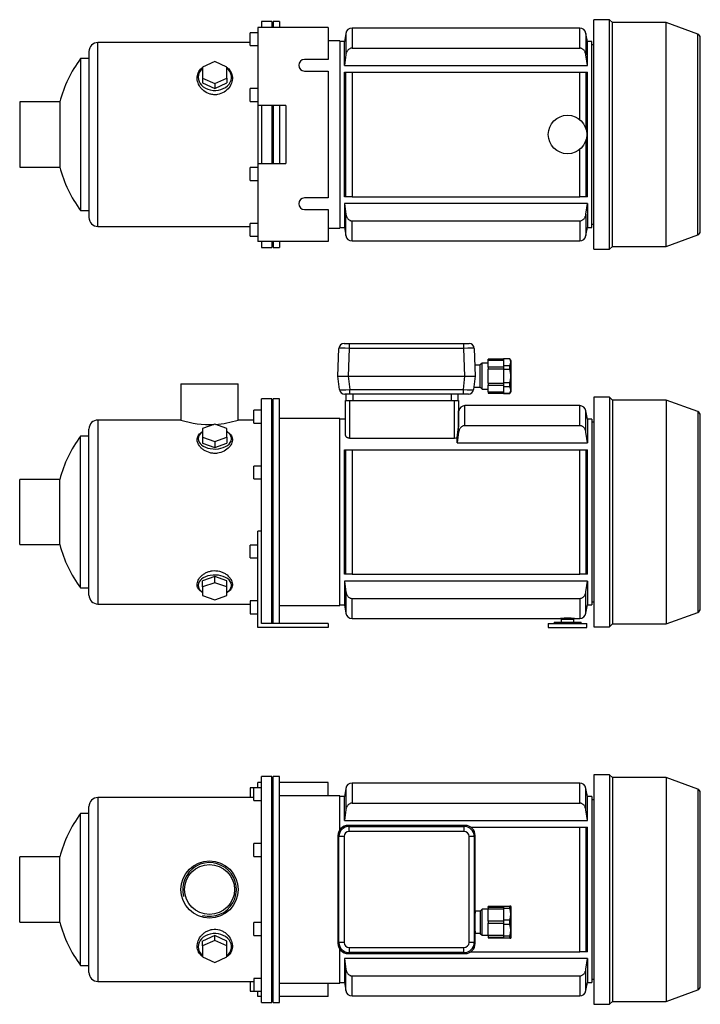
# Model space of a CAD drawing. Header units: millimetres. Extents: x 46 to 1178, y 12 to 799.
# Tile 1 of 2: x 46 to 577, y 31 to 799. Entities that reach past the tile are written whole.
import ezdxf

# ---------------------------------------------------------------- set-up
doc = ezdxf.new("R2010")
doc.units = ezdxf.units.MM
for name, color, linetype in [('BASETTA_MEC_80-9', 7, 'Continuous'), ('CARCASSA_MEC_90_', 7, 'Continuous'), ('COPRIVENTOLA_MEC', 7, 'Continuous'), ('CORPO_MH_9_[4]', 7, 'Continuous'), ('FLANGIA_MOTORE_T', 7, 'Continuous'), ('GHIERA_PG13_5_CO', 7, 'Continuous'), ('PIEDINO_MEC_90_I', 7, 'Continuous'), ('STAFFA_3-5-9_INT', 7, 'Continuous')]:
    doc.layers.add(name, color=color, linetype=linetype)

# ---------------------------------------------------------------- blocks, each defined once
blk = doc.blocks.new('SE1')
at = {"layer": 'BASETTA_MEC_80-9', "color": 7, "linetype": 'Continuous'}
for p, q in [((393.19, 170.8), (302.18, 170.8)), ((302.18, 170.8), (302.93, 170.05)), ((302.93, 170.05), (392.43, 170.05)), ((302.93, 166.05), (302.93, 170.05)), ((392.43, 170.05), (393.19, 170.8)), ((392.43, 170.05), (392.43, 166.05)), ((294.18, 162.81), (294.18, 78.8)), ((294.94, 162.05), (294.18, 162.81)), ((294.94, 79.55), (294.94, 162.05)), ((298.94, 162.05), (294.94, 162.05)), ((298.94, 162.05), (298.94, 79.55)), ((392.43, 166.05), (302.93, 166.05)), ((396.43, 79.55), (396.43, 162.05)), ((400.43, 162.05), (396.43, 162.05)), ((401.18, 162.81), (400.43, 162.05)), ((400.43, 162.05), (400.43, 79.55)), ((401.18, 103.8), (401.18, 162.81)), ((405.18, 103.8), (401.18, 103.8)), ((406.68, 105.5), (405.18, 104)), ((405.18, 104), (405.18, 86.6)), ((406.68, 85.1), (406.68, 105.5)), ((411.18, 105.5), (406.68, 105.5)), ((401.18, 78.8), (401.18, 86.8)), ((401.18, 86.8), (405.18, 86.8)), ((405.18, 86.6), (406.68, 85.1)), ((406.68, 85.1), (411.18, 85.1)), ((294.18, 78.8), (294.94, 79.55)), ((298.94, 79.55), (294.94, 79.55)), ((400.43, 79.55), (396.43, 79.55)), ((400.43, 79.55), (401.18, 78.8)), ((302.93, 71.56), (302.18, 70.8)), ((302.18, 70.8), (393.19, 70.8)), ((302.93, 75.55), (392.43, 75.55)), ((302.93, 75.55), (302.93, 71.56)), ((392.43, 71.56), (302.93, 71.56)), ((392.43, 71.56), (392.43, 75.55)), ((393.19, 70.8), (392.43, 71.56))]:
    blk.add_line(p, q, dxfattribs=at)
for centre, start, end in [((302.94, 162.05), 90.03487, 179.96513), ((392.43, 162.05), 0.03487, 89.96513), ((302.94, 79.56), 180.03487, 269.96513), ((392.43, 79.56), 270.03487, 359.96513)]:
    blk.add_arc(centre, 8, start, end, dxfattribs=at)
for centre, major_axis, ratio, start_param, end_param in [((302.2, 162.78), (5.68, -5.68), 0.995756, 2.363621, 3.919564), ((393.16, 162.78), (-5.68, -5.68), 0.995756, 2.363621, 3.919564), ((302.94, 162.05), (2.83, -2.83), 0.998783, 2.356803, 3.926382), ((392.43, 162.05), (-2.83, -2.83), 0.998783, 2.356803, 3.926382), ((401.18, 95.3), (0, -8.5), 0.034921, 3.141593, 6.283185), ((302.2, 78.82), (5.68, 5.68), 0.995756, 2.363621, 3.919564), ((302.94, 79.56), (2.83, 2.83), 0.998783, 2.356803, 3.926382), ((392.43, 79.56), (-2.83, 2.83), 0.998783, 2.356803, 3.926382), ((393.16, 78.82), (-5.68, 5.68), 0.995756, 2.363621, 3.919564)]:
    blk.add_ellipse(centre, major_axis=major_axis, ratio=ratio, start_param=start_param, end_param=end_param, dxfattribs=at)
for points in [[(302.12, 170.8), (302.15, 170.8), (302.18, 170.8)], [(393.19, 170.8), (393.21, 170.8), (393.24, 170.8)], [(294.18, 162.81), (294.18, 162.83), (294.18, 162.86)], [(401.18, 162.86), (401.18, 162.83), (401.18, 162.81)], [(294.18, 78.74), (294.18, 78.77), (294.18, 78.8)], [(401.18, 78.8), (401.18, 78.77), (401.18, 78.74)], [(302.18, 70.8), (302.15, 70.8), (302.12, 70.8)], [(393.24, 70.8), (393.21, 70.8), (393.19, 70.8)]]:
    blk.add_open_spline(points, degree=2, dxfattribs=at)
at = {"layer": 'CARCASSA_MEC_90_', "color": 7, "linetype": 'Continuous'}
for p, q in [((305.23, 203.8), (305.23, 188.16)), ((482.64, 203.8), (305.23, 203.8)), ((482.64, 188.16), (482.64, 203.8)), ((299.18, 193.3), (295.68, 193.3)), ((300.3, 199.67), (299.18, 193.3)), ((299.18, 174.69), (299.18, 193.3)), ((300.3, 199.67), (300.3, 182.99)), ((487.56, 182.99), (487.56, 199.67)), ((488.68, 193.3), (487.56, 199.67)), ((488.68, 174.69), (488.68, 193.3)), ((492.18, 193.3), (488.68, 193.3)), ((492.18, 193.3), (492.18, 48.3)), ((305.23, 188.16), (482.64, 188.16)), ((493.68, 190.8), (492.18, 190.8)), ((300.3, 182.99), (299.18, 174.69)), ((488.68, 174.69), (487.56, 182.99)), ((299.18, 174.69), (488.68, 174.69)), ((397.86, 169.3), (482.64, 169.3)), ((482.64, 72.3), (482.64, 169.3)), ((482.64, 169.3), (487.56, 169.3)), ((487.56, 169.3), (488.68, 169.3)), ((487.56, 169.3), (487.56, 72.3)), ((488.68, 72.3), (488.68, 169.3)), ((397.86, 72.3), (482.64, 72.3)), ((487.56, 72.3), (482.64, 72.3)), ((488.68, 72.3), (487.56, 72.3)), ((488.68, 66.91), (299.18, 66.91)), ((299.18, 66.91), (299.18, 48.3)), ((487.56, 58.61), (488.68, 66.91)), ((488.68, 66.91), (488.68, 48.3)), ((300.3, 41.93), (300.3, 58.61)), ((487.56, 41.93), (487.56, 58.61)), ((295.68, 48.3), (299.18, 48.3)), ((299.18, 48.3), (300.3, 41.93)), ((305.23, 53.45), (482.64, 53.45)), ((305.23, 37.8), (305.23, 53.45)), ((482.64, 53.45), (482.64, 37.8)), ((487.56, 41.93), (488.68, 48.3)), ((488.68, 48.3), (492.18, 48.3)), ((492.18, 50.8), (493.68, 50.8)), ((305.23, 37.8), (482.64, 37.8))]:
    blk.add_line(p, q, dxfattribs=at)
for centre, start, end in [((305.23, 198.8), 90, 170), ((482.64, 198.8), 10, 90), ((305.23, 42.8), 190, 270), ((482.64, 42.8), 270, 350)]:
    blk.add_arc(centre, 5, start, end, dxfattribs=at)
for points, knots in [([(305.23, 188.16), (304.9, 188.16), (304.58, 188.12), (303.95, 187.97), (303.64, 187.85), (303.07, 187.56), (302.79, 187.39), (302.28, 186.98), (302.05, 186.76), (301.62, 186.27), (301.43, 186), (301.09, 185.45), (300.94, 185.17), (300.69, 184.57), (300.58, 184.26), (300.41, 183.63), (300.35, 183.32), (300.3, 182.99)], [0, 0, 0, 0, 0.125, 0.125, 0.25, 0.25, 0.375, 0.375, 0.5, 0.5, 0.625, 0.625, 0.75, 0.75, 0.875, 0.875, 1, 1, 1, 1]), ([(487.56, 182.99), (487.47, 183.64), (487.3, 184.26), (486.93, 185.15), (486.78, 185.45), (486.44, 186), (486.25, 186.26), (485.82, 186.75), (485.59, 186.98), (485.08, 187.38), (484.81, 187.56), (484.37, 187.78), (484.22, 187.84), (483.92, 187.95), (483.76, 188), (483.29, 188.12), (482.96, 188.16), (482.64, 188.16)], [0, 0, 0, 0, 0.25, 0.25, 0.375, 0.375, 0.5, 0.5, 0.625, 0.625, 0.75, 0.75, 0.8125, 0.8125, 0.875, 0.875, 1, 1, 1, 1]), ([(300.3, 58.61), (300.39, 57.96), (300.56, 57.34), (300.94, 56.45), (301.09, 56.16), (301.43, 55.6), (301.62, 55.34), (302.04, 54.85), (302.28, 54.62), (302.78, 54.22), (303.06, 54.05), (303.49, 53.83), (303.64, 53.76), (303.95, 53.65), (304.1, 53.6), (304.57, 53.49), (304.9, 53.45), (305.23, 53.45)], [0, 0, 0, 0, 0.25, 0.25, 0.375, 0.375, 0.5, 0.5, 0.625, 0.625, 0.75, 0.75, 0.8125, 0.8125, 0.875, 0.875, 1, 1, 1, 1]), ([(482.64, 53.45), (482.96, 53.45), (483.28, 53.48), (483.91, 53.64), (484.22, 53.75), (484.8, 54.04), (485.07, 54.21), (485.58, 54.62), (485.82, 54.84), (486.24, 55.33), (486.43, 55.6), (486.77, 56.15), (486.92, 56.44), (487.17, 57.03), (487.28, 57.34), (487.45, 57.97), (487.51, 58.29), (487.56, 58.61)], [0, 0, 0, 0, 0.125, 0.125, 0.25, 0.25, 0.375, 0.375, 0.5, 0.5, 0.625, 0.625, 0.75, 0.75, 0.875, 0.875, 1, 1, 1, 1])]:
    blk.add_open_spline(points, degree=3, knots=knots, dxfattribs=at)
blk.add_open_spline([(299.18, 66.91), (299.54, 64.14), (299.92, 61.37), (300.3, 58.61)], degree=3, dxfattribs=at)
at = {"layer": 'COPRIVENTOLA_MEC', "color": 7, "linetype": 'Continuous'}
for p, q in [((493.68, 210.35), (493.68, 31.25)), ((505.98, 210.35), (493.68, 210.35)), ((505.98, 210.35), (505.98, 31.25)), ((508.28, 208.05), (505.98, 210.35)), ((508.28, 208.05), (508.28, 33.55)), ((550.12, 208.05), (508.28, 208.05)), ((550.12, 208.05), (550.12, 33.55)), ((574.71, 199.1), (550.12, 208.05)), ((574.71, 199.1), (574.71, 42.5)), ((576.68, 45.32), (576.68, 196.28)), ((550.12, 33.55), (574.71, 42.5)), ((493.68, 31.25), (505.98, 31.25)), ((505.98, 31.25), (508.28, 33.55)), ((508.28, 33.55), (550.12, 33.55))]:
    blk.add_line(p, q, dxfattribs=at)
for centre, start, end in [((573.68, 196.28), 0, 70), ((573.68, 45.32), 290, 0)]:
    blk.add_arc(centre, 3, start, end, dxfattribs=at)
at = {"layer": 'CORPO_MH_9_[4]', "color": 7, "linetype": 'Continuous'}
for p, q in [((234.68, 32.55), (234.68, 209.05)), ((242.68, 209.05), (234.68, 209.05)), ((242.68, 32.55), (242.68, 209.05)), ((228.68, 190.17), (228.68, 200.17)), ((234.68, 200.17), (228.68, 200.17)), ((107.08, 192.55), (107.08, 49.05)), ((228.68, 192.55), (107.08, 192.55)), ((100.08, 56.05), (100.08, 185.55)), ((228.68, 190.17), (234.68, 190.17)), ((93.52, 61.55), (93.52, 180.05)), ((100.08, 180.05), (93.52, 180.05)), ((228.68, 146.61), (228.68, 156.61)), ((234.68, 156.61), (228.68, 156.61)), ((46.08, 95.4), (46.08, 146.2)), ((77.36, 146.2), (46.08, 146.2)), ((77.36, 95.4), (77.36, 146.2)), ((228.68, 146.61), (234.68, 146.61)), ((46.08, 95.4), (77.36, 95.4)), ((228.68, 85), (228.68, 95)), ((234.68, 95), (228.68, 95)), ((198.18, 84.81), (188.68, 80.49)), ((207.68, 80.49), (198.18, 84.81)), ((198.18, 81.12), (198.18, 84.81)), ((228.68, 85), (234.68, 85)), ((198.18, 81.12), (188.68, 76.79)), ((188.68, 76.79), (188.68, 80.49)), ((207.68, 76.79), (198.18, 81.12)), ((207.68, 76.79), (207.68, 80.49)), ((188.68, 76.79), (188.68, 68.15)), ((207.68, 68.15), (207.68, 76.79)), ((93.52, 61.55), (100.08, 61.55)), ((188.68, 68.15), (198.18, 63.83)), ((198.18, 63.83), (207.68, 68.15)), ((107.08, 49.05), (228.68, 49.05)), ((228.68, 51.43), (228.68, 41.43)), ((234.68, 51.43), (228.68, 51.43)), ((228.68, 41.43), (234.68, 41.43)), ((234.68, 32.55), (242.68, 32.55))]:
    blk.add_line(p, q, dxfattribs=at)
for radius in [22.25, 19.48]:
    blk.add_circle((194.08, 120.8), radius, dxfattribs=at)
for centre, radius, start, end in [((107.08, 185.55), 7, 90, 180), ((174.08, 120.8), 100, 143.66538, 165.28566), ((194.08, 120.8), 20.95, 255, 195), ((174.08, 120.8), 100, 194.71434, 216.33462), ((107.08, 56.05), 7, 180, 270)]:
    blk.add_arc(centre, radius, start, end, dxfattribs=at)
for start_param, end_param in [(2.390244, 6.283185), (0, 0.751348)]:
    blk.add_ellipse((198.18, 76.17), major_axis=(-13, 0), ratio=0.788011, start_param=start_param, end_param=end_param, dxfattribs=at)
blk.add_open_spline([(188.68, 68.41), (188.32, 68.68), (187.98, 68.96), (187.09, 69.8), (186.6, 70.37), (185.32, 72.23), (184.77, 73.6), (184.32, 76.56), (184.42, 78.08), (185.27, 81.15), (185.99, 82.65), (187.54, 84.74), (188.13, 85.39), (189.42, 86.61), (190.15, 87.17), (191.71, 88.17), (192.54, 88.59), (194.28, 89.26), (195.22, 89.51), (198.04, 89.96), (200.02, 89.82), (202.75, 89.04), (203.64, 88.67), (205.28, 87.8), (206.05, 87.29), (208.19, 85.57), (209.34, 84.2), (211.04, 81.29), (211.59, 79.74), (212.04, 76.69), (211.94, 75.16), (211.1, 72.35), (210.36, 71.03), (208.85, 69.37), (208.31, 68.88), (207.71, 68.43)], degree=3, knots=[0.1389216, 0.1389216, 0.1389216, 0.1389216, 0.15625, 0.15625, 0.1875, 0.1875, 0.25, 0.25, 0.3125, 0.3125, 0.375, 0.375, 0.40625, 0.40625, 0.4375, 0.4375, 0.46875, 0.46875, 0.5, 0.5, 0.5625, 0.5625, 0.59375, 0.59375, 0.625, 0.625, 0.6875, 0.6875, 0.75, 0.75, 0.8125, 0.8125, 0.875, 0.875, 0.9041554, 0.9041554, 0.9041554, 0.9041554], dxfattribs=at)
at = {"layer": 'FLANGIA_MOTORE_T', "color": 7, "linetype": 'Continuous'}
for p, q in [((243.68, 207.55), (242.68, 207.55)), ((243.68, 32.55), (243.68, 209.05)), ((248.68, 209.05), (243.68, 209.05)), ((248.68, 32.55), (248.68, 209.05)), ((295.68, 193.8), (248.68, 193.8)), ((295.68, 167.48), (295.68, 193.8)), ((295.68, 47.8), (295.68, 74.12)), ((248.68, 47.8), (295.68, 47.8)), ((242.68, 34.05), (243.68, 34.05)), ((243.68, 32.55), (248.68, 32.55))]:
    blk.add_line(p, q, dxfattribs=at)
at = {"layer": 'GHIERA_PG13_5_CO', "color": 7, "linetype": 'Continuous'}
for p, q in [((411.18, 106.88), (411.18, 107.55)), ((423.18, 107.55), (411.18, 107.55)), ((423.18, 107.8), (423.18, 105.97)), ((423.18, 107.8), (428.32, 107.8)), ((428.32, 105.97), (428.32, 107.8)), ((428.89, 107.8), (428.32, 107.8)), ((429.18, 107.3), (428.89, 107.8)), ((411.18, 106.88), (411.18, 105.54)), ((423.18, 106.88), (411.18, 106.88)), ((411.18, 96), (411.18, 105.54)), ((423.18, 105.54), (411.18, 105.54)), ((423.18, 105.97), (423.18, 97.14)), ((428.32, 105.97), (423.18, 105.97)), ((429.18, 83.3), (429.18, 107.3)), ((411.18, 96.05), (411.18, 94.55)), ((423.18, 96.05), (411.18, 96.05)), ((411.18, 85.06), (411.18, 94.6)), ((411.18, 94.55), (423.18, 94.55)), ((423.18, 97.14), (423.18, 93.47)), ((423.18, 97.14), (428.32, 97.14)), ((423.18, 93.47), (423.18, 84.64)), ((428.32, 93.47), (423.18, 93.47)), ((428.32, 93.47), (428.32, 97.14)), ((411.18, 85.06), (423.18, 85.06)), ((411.18, 85.06), (411.18, 83.73)), ((423.18, 84.64), (423.18, 82.8)), ((423.18, 84.64), (428.32, 84.64)), ((428.32, 82.8), (428.32, 84.64)), ((411.18, 83.73), (411.18, 83.05)), ((411.18, 83.73), (423.18, 83.73)), ((411.18, 83.05), (423.18, 83.05)), ((428.32, 82.8), (423.18, 82.8)), ((428.32, 82.8), (428.89, 82.8)), ((428.89, 82.8), (429.18, 83.3))]:
    blk.add_line(p, q, dxfattribs=at)
for centre in [(411.65, 101.55), (411.65, 89.05)]:
    blk.add_arc(centre, 17.24, 345.1617, 14.8383, dxfattribs=at)
at = {"layer": 'STAFFA_3-5-9_INT', "color": 7, "linetype": 'Continuous'}
for p, q in [((225.68, 200.17), (225.68, 192.55)), ((228.68, 200.17), (225.68, 200.17)), ((234.68, 204.3), (231.68, 204.3)), ((231.68, 200.17), (231.68, 204.3)), ((286.68, 204.3), (248.68, 204.3)), ((286.68, 193.8), (286.68, 204.3)), ((225.68, 49.05), (225.68, 41.43)), ((286.68, 37.3), (286.68, 47.8)), ((225.68, 41.43), (228.68, 41.43)), ((231.68, 37.3), (231.68, 41.43)), ((234.68, 37.3), (231.68, 37.3)), ((286.68, 37.3), (248.68, 37.3))]:
    blk.add_line(p, q, dxfattribs=at)
blk = doc.blocks.new('SE2')
at = {"layer": 'BASETTA_MEC_80-9', "color": 7, "linetype": 'Continuous'}
for p, q in [((298.94, 546.72), (302.93, 546.72)), ((302.93, 546.72), (392.43, 546.72)), ((302.93, 546.72), (302.93, 542.86)), ((392.43, 546.72), (396.43, 546.72)), ((392.43, 542.86), (392.43, 546.72)), ((294.18, 521.22), (294.94, 542.86)), ((302.93, 542.86), (302.18, 521.22)), ((392.43, 542.86), (302.93, 542.86)), ((393.19, 521.22), (392.43, 542.86)), ((400.43, 542.86), (401.18, 521.22)), ((406.68, 531.42), (405.18, 529.92)), ((405.18, 512.52), (405.18, 529.92)), ((406.68, 511.02), (406.68, 531.42)), ((411.18, 531.42), (406.68, 531.42)), ((405.18, 529.72), (400.89, 529.72)), ((294.18, 521.22), (294.18, 521.22)), ((295.47, 510.73), (294.18, 521.22)), ((302.12, 521.22), (303.41, 510.73)), ((302.18, 521.22), (393.19, 521.22)), ((391.95, 510.73), (393.24, 521.22)), ((401.18, 521.22), (399.89, 510.73)), ((401.18, 521.22), (401.18, 521.22)), ((303.41, 507.22), (299.44, 507.22)), ((300.68, 502.22), (300.68, 507.22)), ((303.41, 510.73), (391.95, 510.73)), ((303.41, 507.22), (303.41, 510.73)), ((391.95, 507.22), (303.41, 507.22)), ((305.68, 507.22), (305.68, 502.22)), ((382.68, 502.22), (382.68, 507.22)), ((387.68, 507.22), (387.68, 502.22)), ((391.95, 507.22), (391.95, 510.73)), ((395.92, 507.22), (391.95, 507.22)), ((400.14, 512.72), (405.18, 512.72)), ((405.18, 512.52), (406.68, 511.02)), ((406.68, 511.02), (411.18, 511.02))]:
    blk.add_line(p, q, dxfattribs=at)
for centre, start, end in [((298.94, 542.72), 90, 178), ((396.43, 542.72), 2, 90), ((299.44, 511.22), 187, 270), ((395.92, 511.22), 270, 353)]:
    blk.add_arc(centre, 4, start, end, dxfattribs=at)
for centre, major_axis, ratio, start_param, end_param in [((302.94, 542.72), (-8, 0.14), 0.017434, 4.713302, 6.282881), ((392.43, 542.72), (8, 0.14), 0.017434, 0.000304, 1.569883), ((302.2, 521.57), (-8.02, -0.35), 0.043312, 0.003409, 1.559352), ((393.16, 521.57), (8.02, -0.35), 0.043312, 4.723833, 6.279777), ((303.47, 511.22), (-8, -0.49), 0.060259, 0.003713, 1.559657), ((391.89, 511.22), (8, -0.49), 0.060259, 4.723529, 6.279472)]:
    blk.add_ellipse(centre, major_axis=major_axis, ratio=ratio, start_param=start_param, end_param=end_param, dxfattribs=at)
for points in [[(302.18, 521.22), (302.15, 521.22), (302.12, 521.22)], [(393.24, 521.22), (393.21, 521.22), (393.19, 521.22)]]:
    blk.add_open_spline(points, degree=2, dxfattribs=at)
at = {"layer": 'CARCASSA_MEC_90_', "color": 7, "linetype": 'Continuous'}
for p, q in [((300.18, 475.01), (300.18, 502.22)), ((300.18, 502.22), (303.18, 502.22)), ((303.18, 502.22), (385.18, 502.22)), ((303.18, 502.22), (303.18, 472.84)), ((385.18, 472.84), (385.18, 502.22)), ((385.18, 502.22), (388.18, 502.22)), ((388.18, 502.22), (388.18, 481.78)), ((388.3, 494.09), (388.18, 493.39)), ((388.3, 477.41), (388.3, 494.09)), ((393.23, 482.58), (393.23, 498.22)), ((482.64, 498.22), (393.23, 498.22)), ((482.64, 482.58), (482.64, 498.22)), ((487.56, 477.41), (487.56, 494.09)), ((488.68, 487.72), (487.56, 494.09)), ((300.18, 487.72), (295.68, 487.72)), ((488.68, 487.72), (488.68, 469.11)), ((492.18, 487.72), (488.68, 487.72)), ((492.18, 487.72), (492.18, 342.72)), ((493.68, 485.22), (492.18, 485.22)), ((388.3, 477.41), (387.18, 469.11)), ((393.23, 482.58), (482.64, 482.58)), ((488.68, 469.11), (487.56, 477.41)), ((303.18, 472.84), (385.18, 472.84)), ((387.18, 469.11), (387.18, 473.42)), ((387.18, 469.11), (488.68, 469.11)), ((299.18, 366.72), (299.18, 463.72)), ((299.18, 463.72), (300.3, 463.72)), ((300.3, 366.72), (300.3, 463.72)), ((300.3, 463.72), (305.23, 463.72)), ((305.23, 463.72), (482.64, 463.72)), ((305.23, 463.72), (305.23, 366.72)), ((482.64, 366.72), (482.64, 463.72)), ((482.64, 463.72), (487.56, 463.72)), ((487.56, 463.72), (488.68, 463.72)), ((487.56, 463.72), (487.56, 366.72)), ((488.68, 366.72), (488.68, 463.72)), ((300.3, 366.72), (299.18, 366.72)), ((488.68, 361.33), (299.18, 361.33)), ((299.18, 361.33), (299.18, 342.72)), ((299.18, 361.33), (300.3, 353.03)), ((305.23, 366.72), (300.3, 366.72)), ((305.23, 366.72), (482.64, 366.72)), ((487.56, 366.72), (482.64, 366.72)), ((488.68, 366.72), (487.56, 366.72)), ((487.56, 353.03), (488.68, 361.33)), ((488.68, 361.33), (488.68, 342.72)), ((300.3, 353.03), (300.3, 336.35)), ((305.23, 347.86), (482.64, 347.86)), ((305.23, 332.22), (305.23, 347.86)), ((482.64, 347.86), (482.64, 332.22)), ((487.56, 336.35), (487.56, 353.03)), ((295.68, 342.72), (299.18, 342.72)), ((299.18, 342.72), (300.3, 336.35)), ((487.56, 336.35), (488.68, 342.72)), ((488.68, 342.72), (492.18, 342.72)), ((492.18, 345.22), (493.68, 345.22)), ((305.23, 332.22), (467.68, 332.22)), ((467.68, 332.22), (478.68, 332.22)), ((478.68, 332.22), (482.64, 332.22))]:
    blk.add_line(p, q, dxfattribs=at)
for centre, radius, start, end in [((393.23, 493.22), 5, 90, 170), ((482.64, 493.22), 5, 10, 90), ((222.33, 497.38), 166.58, 351.73034, 354.62631), ((385.22, 476.48), 3.64, 269.44809, 302.65314), ((305.23, 337.22), 5, 190, 270), ((473.18, 249.39), 83.01, 86.2011, 93.7989), ((482.64, 337.22), 5, 270, 350)]:
    blk.add_arc(centre, radius, start, end, dxfattribs=at)
for points, knots in [([(393.23, 482.58), (392.9, 482.58), (392.58, 482.54), (391.95, 482.38), (391.64, 482.27), (391.07, 481.98), (390.79, 481.81), (390.28, 481.4), (390.05, 481.18), (389.62, 480.69), (389.43, 480.42), (389.09, 479.87), (388.94, 479.58), (388.69, 478.99), (388.58, 478.68), (388.41, 478.05), (388.35, 477.74), (388.3, 477.41)], [0, 0, 0, 0, 0.125, 0.125, 0.25, 0.25, 0.375, 0.375, 0.5, 0.5, 0.625, 0.625, 0.75, 0.75, 0.875, 0.875, 1, 1, 1, 1]), ([(487.56, 477.41), (487.47, 478.06), (487.3, 478.68), (486.93, 479.57), (486.78, 479.86), (486.44, 480.42), (486.25, 480.68), (485.82, 481.17), (485.59, 481.4), (485.08, 481.8), (484.81, 481.98), (484.37, 482.19), (484.22, 482.26), (483.92, 482.37), (483.76, 482.42), (483.29, 482.53), (482.96, 482.58), (482.64, 482.58)], [0, 0, 0, 0, 0.25, 0.25, 0.375, 0.375, 0.5, 0.5, 0.625, 0.625, 0.75, 0.75, 0.8125, 0.8125, 0.875, 0.875, 1, 1, 1, 1]), ([(303.18, 472.84), (302.96, 472.84), (302.74, 472.86), (302.32, 472.93), (302.12, 472.98), (301.74, 473.12), (301.56, 473.2), (301.24, 473.38), (301.09, 473.47), (300.83, 473.69), (300.72, 473.8), (300.52, 474.03), (300.44, 474.15), (300.25, 474.51), (300.18, 474.76), (300.18, 475.01)], [0, 0, 0, 0, 0.125, 0.125, 0.25, 0.25, 0.375, 0.375, 0.5, 0.5, 0.625, 0.625, 0.75, 0.75, 1, 1, 1, 1]), ([(300.3, 353.03), (300.39, 352.38), (300.56, 351.76), (300.94, 350.87), (301.09, 350.58), (301.43, 350.02), (301.62, 349.76), (302.04, 349.27), (302.28, 349.04), (302.78, 348.64), (303.06, 348.46), (303.49, 348.25), (303.64, 348.18), (303.95, 348.07), (304.1, 348.02), (304.57, 347.9), (304.9, 347.86), (305.23, 347.86)], [0, 0, 0, 0, 0.25, 0.25, 0.375, 0.375, 0.5, 0.5, 0.625, 0.625, 0.75, 0.75, 0.8125, 0.8125, 0.875, 0.875, 1, 1, 1, 1]), ([(482.64, 347.86), (482.96, 347.86), (483.28, 347.9), (483.91, 348.06), (484.22, 348.17), (484.8, 348.46), (485.07, 348.63), (485.58, 349.04), (485.82, 349.26), (486.24, 349.75), (486.43, 350.02), (486.77, 350.57), (486.92, 350.86), (487.17, 351.45), (487.28, 351.76), (487.45, 352.39), (487.51, 352.7), (487.56, 353.03)], [0, 0, 0, 0, 0.125, 0.125, 0.25, 0.25, 0.375, 0.375, 0.5, 0.5, 0.625, 0.625, 0.75, 0.75, 0.875, 0.875, 1, 1, 1, 1])]:
    blk.add_open_spline(points, degree=3, knots=knots, dxfattribs=at)
at = {"layer": 'COPRIVENTOLA_MEC', "color": 7, "linetype": 'Continuous'}
for p, q in [((493.68, 504.77), (493.68, 325.67)), ((505.98, 504.77), (493.68, 504.77)), ((505.98, 504.77), (505.98, 325.67)), ((508.28, 502.47), (505.98, 504.77)), ((508.28, 502.47), (508.28, 327.97)), ((550.12, 502.47), (508.28, 502.47)), ((550.12, 502.47), (550.12, 327.97)), ((574.71, 493.52), (550.12, 502.47)), ((574.71, 493.52), (574.71, 336.92)), ((576.68, 339.74), (576.68, 490.7)), ((550.12, 327.97), (574.71, 336.92)), ((493.68, 325.67), (505.98, 325.67)), ((505.98, 325.67), (508.28, 327.97)), ((508.28, 327.97), (550.12, 327.97))]:
    blk.add_line(p, q, dxfattribs=at)
for centre, start, end in [((573.68, 490.7), 0, 70), ((573.68, 339.74), 290, 0)]:
    blk.add_arc(centre, 3, start, end, dxfattribs=at)
at = {"layer": 'CORPO_MH_9_[4]', "color": 7, "linetype": 'Continuous'}
for p, q in [((171.83, 515.22), (216.33, 515.22)), ((171.83, 515.22), (171.83, 486.96)), ((216.33, 486.97), (216.33, 515.22)), ((234.68, 386.66), (234.68, 503.47)), ((242.68, 503.47), (234.68, 503.47)), ((242.68, 328.22), (242.68, 503.47)), ((228.68, 484.59), (228.68, 494.59)), ((234.68, 494.59), (228.68, 494.59)), ((107.08, 486.97), (107.08, 343.47)), ((171.85, 486.97), (107.08, 486.97)), ((198.18, 483.83), (188.68, 480.46)), ((207.68, 480.46), (198.18, 483.83)), ((228.68, 486.97), (216.33, 486.97)), ((228.68, 484.59), (234.68, 484.59)), ((100.08, 350.47), (100.08, 479.97)), ((188.68, 480.46), (188.68, 473.7)), ((207.68, 473.7), (207.68, 480.46)), ((93.52, 355.97), (93.52, 474.47)), ((100.08, 474.47), (93.52, 474.47)), ((188.68, 473.7), (188.68, 468.97)), ((188.68, 473.7), (198.18, 470.33)), ((188.68, 468.97), (198.18, 465.6)), ((198.18, 470.33), (207.68, 473.7)), ((198.18, 470.33), (198.18, 465.6)), ((198.18, 465.6), (207.68, 468.97)), ((207.68, 473.7), (207.68, 468.97)), ((228.68, 441.03), (228.68, 451.03)), ((234.68, 451.03), (228.68, 451.03)), ((46.08, 389.82), (46.08, 440.62)), ((77.36, 440.62), (46.08, 440.62)), ((77.36, 389.82), (77.36, 440.62)), ((228.68, 441.03), (234.68, 441.03)), ((46.08, 389.82), (77.36, 389.82)), ((198.18, 364.84), (188.68, 361.47)), ((188.68, 356.74), (188.68, 361.47)), ((207.68, 361.47), (198.18, 364.84)), ((198.18, 360.11), (198.18, 364.84)), ((207.68, 356.74), (207.68, 361.47)), ((93.52, 355.97), (100.08, 355.97)), ((198.18, 360.11), (188.68, 356.74)), ((188.68, 356.74), (188.68, 349.98)), ((207.68, 356.74), (198.18, 360.11)), ((207.68, 349.98), (207.68, 356.74)), ((188.68, 349.98), (198.18, 346.61)), ((198.18, 346.61), (207.68, 349.98)), ((107.08, 343.47), (225.68, 343.47))]:
    blk.add_line(p, q, dxfattribs=at)
for centre, radius, start, end in [((107.08, 479.97), 7, 90, 180), ((194.08, 555.12), 71.69, 251.91823, 272.61723), ((194.08, 555.12), 71.69, 273.78942, 288.08177), ((174.08, 415.22), 100, 143.66538, 165.28566), ((174.08, 415.22), 100, 194.71434, 216.33462), ((107.08, 350.47), 7, 180, 270)]:
    blk.add_arc(centre, radius, start, end, dxfattribs=at)
for centre, start_param, end_param in [((198.18, 472.35), 0, 3.892941), ((198.18, 472.35), 5.531837, 6.283185), ((198.18, 358.09), 2.390244, 6.283185), ((198.18, 358.09), 0, 0.751348)]:
    blk.add_ellipse(centre, major_axis=(-13, 0), ratio=0.615661, start_param=start_param, end_param=end_param, dxfattribs=at)
for points, knots in [([(200.16, 461.07), (199.21, 460.94), (198.26, 460.91), (196.36, 461.02), (195.4, 461.16), (192.67, 461.84), (190.99, 462.62), (188.88, 464.06), (188.23, 464.59), (187.09, 465.69), (186.6, 466.27), (185.32, 468.06), (184.77, 469.29), (184.32, 471.74), (184.42, 472.89), (185.27, 475.05), (185.99, 476.01), (187.51, 477.23), (188.06, 477.58), (188.66, 477.9)], [0, 0, 0, 0, 0.03125, 0.03125, 0.0625, 0.0625, 0.125, 0.125, 0.15625, 0.15625, 0.1875, 0.1875, 0.25, 0.25, 0.3125, 0.3125, 0.375, 0.375, 0.4043708, 0.4043708, 0.4043708, 0.4043708]), ([(207.71, 477.9), (208.71, 477.37), (209.54, 476.75), (211.04, 475.14), (211.59, 474.09), (212.04, 471.84), (211.94, 470.61), (211.1, 468.18), (210.36, 466.93), (208.31, 464.65), (206.97, 463.59), (203.88, 461.93), (202.07, 461.32), (200.16, 461.07)], [0.6394434, 0.6394434, 0.6394434, 0.6394434, 0.6875, 0.6875, 0.75, 0.75, 0.8125, 0.8125, 0.875, 0.875, 0.9375, 0.9375, 1, 1, 1, 1]), ([(188.68, 352.53), (188.32, 352.72), (187.98, 352.92), (187.09, 353.52), (186.6, 353.94), (185.32, 355.31), (184.77, 356.34), (184.32, 358.62), (184.42, 359.81), (185.27, 362.28), (185.99, 363.5), (187.54, 365.22), (188.13, 365.76), (189.42, 366.78), (190.15, 367.26), (191.71, 368.09), (192.54, 368.45), (194.28, 369.02), (195.22, 369.24), (198.04, 369.62), (200.02, 369.51), (202.75, 368.83), (203.64, 368.52), (205.28, 367.79), (206.05, 367.35), (208.19, 365.91), (209.34, 364.77), (211.04, 362.39), (211.59, 361.13), (212.04, 358.72), (211.94, 357.53), (211.1, 355.4), (210.36, 354.42), (208.85, 353.22), (208.31, 352.86), (207.71, 352.54)], [0.1389216, 0.1389216, 0.1389216, 0.1389216, 0.15625, 0.15625, 0.1875, 0.1875, 0.25, 0.25, 0.3125, 0.3125, 0.375, 0.375, 0.40625, 0.40625, 0.4375, 0.4375, 0.46875, 0.46875, 0.5, 0.5, 0.5625, 0.5625, 0.59375, 0.59375, 0.625, 0.625, 0.6875, 0.6875, 0.75, 0.75, 0.8125, 0.8125, 0.875, 0.875, 0.9041554, 0.9041554, 0.9041554, 0.9041554])]:
    blk.add_open_spline(points, degree=3, knots=knots, dxfattribs=at)
at = {"layer": 'FLANGIA_MOTORE_T', "color": 7, "linetype": 'Continuous'}
for p, q in [((243.68, 501.97), (242.68, 501.97)), ((243.68, 328.22), (243.68, 503.47)), ((248.68, 503.47), (243.68, 503.47)), ((248.68, 328.22), (248.68, 503.47)), ((295.68, 488.22), (248.68, 488.22)), ((295.68, 342.22), (295.68, 488.22)), ((248.68, 342.22), (295.68, 342.22)), ((242.68, 328.47), (243.68, 328.47))]:
    blk.add_line(p, q, dxfattribs=at)
at = {"layer": 'GHIERA_PG13_5_CO', "color": 7, "linetype": 'Continuous'}
for p, q in [((411.18, 533.45), (411.18, 534.47)), ((423.18, 534.47), (411.18, 534.47)), ((411.18, 528.22), (411.18, 533.45)), ((423.18, 533.45), (411.18, 533.45)), ((423.18, 534.59), (423.18, 534.72)), ((428.32, 534.72), (423.18, 534.72)), ((423.18, 534.59), (423.18, 529.5)), ((428.32, 534.59), (423.18, 534.59)), ((428.32, 534.59), (428.32, 534.72)), ((429.18, 533.22), (428.32, 534.72)), ((429.18, 509.22), (429.18, 533.22)), ((411.18, 528.22), (411.18, 526.73)), ((423.18, 528.22), (411.18, 528.22)), ((411.18, 515.71), (411.18, 526.73)), ((423.18, 526.73), (411.18, 526.73)), ((423.18, 529.5), (423.18, 526.32)), ((423.18, 529.5), (428.32, 529.5)), ((423.18, 526.32), (423.18, 516.12)), ((428.32, 526.32), (423.18, 526.32)), ((428.32, 526.32), (428.32, 529.5)), ((411.18, 515.71), (423.18, 515.71)), ((411.18, 515.71), (411.18, 514.22)), ((423.18, 516.12), (423.18, 512.94)), ((423.18, 516.12), (428.32, 516.12)), ((428.32, 512.94), (428.32, 516.12)), ((411.18, 508.99), (411.18, 514.22)), ((411.18, 514.22), (423.18, 514.22)), ((411.18, 508.99), (423.18, 508.99)), ((411.18, 508.99), (411.18, 507.97)), ((411.18, 507.97), (423.18, 507.97)), ((423.18, 512.94), (423.18, 507.85)), ((428.32, 512.94), (423.18, 512.94)), ((423.18, 507.85), (423.18, 507.72)), ((423.18, 507.85), (428.32, 507.85)), ((423.18, 507.72), (428.32, 507.72)), ((428.32, 507.72), (429.18, 509.22)), ((428.32, 507.85), (428.32, 507.72))]:
    blk.add_line(p, q, dxfattribs=at)
for centre in [(422.94, 532.05), (422.94, 510.39)]:
    blk.add_arc(centre, 5.95, 334.63575, 25.36425, dxfattribs=at)
blk.add_open_spline([(428.32, 516.12), (428.41, 516.54), (428.49, 516.96), (428.63, 517.8), (428.69, 518.23), (428.84, 519.51), (428.89, 520.37), (428.89, 522.07), (428.84, 522.93), (428.65, 524.63), (428.5, 525.48), (428.32, 526.32)], degree=3, knots=[0, 0, 0, 0, 0.125, 0.125, 0.25, 0.25, 0.5, 0.5, 0.75, 0.75, 1, 1, 1, 1], dxfattribs=at)
at = {"layer": 'PIEDINO_MEC_90_I', "color": 7, "linetype": 'Continuous'}
for p, q in [((468.18, 331.72), (478.18, 331.72)), ((468.18, 331.72), (468.18, 329.22)), ((478.18, 329.22), (478.18, 331.72)), ((458.18, 328.22), (488.18, 328.22)), ((458.18, 328.22), (458.18, 325.22)), ((458.18, 325.22), (488.18, 325.22)), ((462.68, 329.22), (483.68, 329.22)), ((462.68, 329.22), (462.68, 328.22)), ((483.68, 328.22), (483.68, 329.22)), ((488.18, 325.22), (488.18, 328.22))]:
    blk.add_line(p, q, dxfattribs=at)
at = {"layer": 'STAFFA_3-5-9_INT', "color": 7, "linetype": 'Continuous'}
for p, q in [((231.68, 325.22), (231.68, 400.22)), ((234.68, 400.22), (231.68, 400.22)), ((225.68, 379.41), (225.68, 389.41)), ((231.68, 389.41), (225.68, 389.41)), ((234.68, 328.22), (234.68, 386.66)), ((225.68, 379.41), (231.68, 379.41)), ((225.68, 345.85), (225.68, 335.85)), ((231.68, 345.85), (225.68, 345.85)), ((225.68, 335.85), (231.68, 335.85)), ((286.68, 325.22), (231.68, 325.22)), ((286.68, 328.22), (234.68, 328.22)), ((286.68, 328.22), (286.68, 325.22))]:
    blk.add_line(p, q, dxfattribs=at)
blk = doc.blocks.new('SE3')
at = {"layer": 'CARCASSA_MEC_90_', "color": 7, "linetype": 'Continuous'}
for p, q in [((305.23, 792.67), (305.23, 777.02)), ((482.64, 792.67), (305.23, 792.67)), ((482.64, 777.02), (482.64, 792.67)), ((300.3, 788.54), (299.18, 782.17)), ((300.3, 788.54), (300.3, 771.86)), ((487.56, 788.54), (487.56, 771.86)), ((488.68, 782.17), (487.56, 788.54)), ((299.18, 782.17), (295.68, 782.17)), ((299.18, 763.56), (299.18, 782.17)), ((305.23, 777.02), (482.64, 777.02)), ((488.68, 763.56), (488.68, 782.17)), ((492.18, 782.17), (488.68, 782.17)), ((492.18, 637.17), (492.18, 782.17)), ((493.68, 779.67), (492.18, 779.67)), ((488.68, 763.56), (487.56, 771.86)), ((299.18, 763.56), (488.68, 763.56)), ((299.18, 661.17), (299.18, 758.17)), ((299.18, 758.17), (300.3, 758.17)), ((300.3, 661.17), (300.3, 758.17)), ((300.3, 758.17), (305.23, 758.17)), ((305.23, 758.17), (482.64, 758.17)), ((305.23, 758.17), (305.23, 661.17)), ((482.64, 721.32), (482.64, 758.17)), ((482.64, 758.17), (487.56, 758.17)), ((487.56, 758.17), (488.68, 758.17)), ((487.56, 758.17), (487.56, 713.95)), ((488.68, 661.17), (488.68, 758.17)), ((487.56, 705.39), (487.56, 661.17)), ((482.64, 661.17), (482.64, 698.02)), ((300.3, 661.17), (299.18, 661.17)), ((305.23, 661.17), (300.3, 661.17)), ((305.23, 661.17), (482.64, 661.17)), ((487.56, 661.17), (482.64, 661.17)), ((488.68, 661.17), (487.56, 661.17)), ((488.68, 655.78), (299.18, 655.78)), ((299.18, 655.78), (299.18, 637.17)), ((299.18, 655.78), (300.3, 647.48)), ((487.56, 647.48), (488.68, 655.78)), ((488.68, 655.78), (488.68, 637.17)), ((300.3, 630.8), (300.3, 647.48)), ((487.56, 647.48), (487.56, 630.8)), ((305.23, 642.31), (482.64, 642.31)), ((305.23, 626.67), (305.23, 642.31)), ((482.64, 642.31), (482.64, 626.67)), ((492.18, 639.67), (493.68, 639.67)), ((295.68, 637.17), (299.18, 637.17)), ((299.18, 637.17), (300.3, 630.8)), ((487.56, 630.8), (488.68, 637.17)), ((488.68, 637.17), (492.18, 637.17)), ((305.23, 626.67), (482.64, 626.67))]:
    blk.add_line(p, q, dxfattribs=at)
for centre, start, end in [((305.23, 787.67), 90, 170), ((482.64, 787.67), 10, 90), ((305.23, 631.67), 190, 270), ((482.64, 631.67), 270, 350)]:
    blk.add_arc(centre, 5, start, end, dxfattribs=at)
for points, knots in [([(305.23, 777.02), (304.9, 777.02), (304.58, 776.99), (303.95, 776.83), (303.64, 776.72), (303.07, 776.43), (302.79, 776.26), (302.28, 775.85), (302.05, 775.63), (301.62, 775.14), (301.43, 774.87), (301.09, 774.32), (300.94, 774.03), (300.69, 773.44), (300.58, 773.13), (300.41, 772.5), (300.35, 772.18), (300.3, 771.86)], [0, 0, 0, 0, 0.125, 0.125, 0.25, 0.25, 0.375, 0.375, 0.5, 0.5, 0.625, 0.625, 0.75, 0.75, 0.875, 0.875, 1, 1, 1, 1]), ([(487.56, 771.86), (487.47, 772.51), (487.3, 773.13), (486.93, 774.02), (486.78, 774.31), (486.44, 774.87), (486.25, 775.13), (485.82, 775.62), (485.59, 775.85), (485.08, 776.25), (484.81, 776.42), (484.37, 776.64), (484.22, 776.71), (483.92, 776.82), (483.76, 776.87), (483.29, 776.98), (482.96, 777.02), (482.64, 777.02)], [0, 0, 0, 0, 0.25, 0.25, 0.375, 0.375, 0.5, 0.5, 0.625, 0.625, 0.75, 0.75, 0.8125, 0.8125, 0.875, 0.875, 1, 1, 1, 1]), ([(300.3, 647.48), (300.39, 646.83), (300.56, 646.21), (300.94, 645.32), (301.09, 645.02), (301.43, 644.47), (301.62, 644.21), (302.04, 643.72), (302.28, 643.49), (302.78, 643.09), (303.06, 642.91), (303.49, 642.69), (303.64, 642.63), (303.95, 642.52), (304.1, 642.47), (304.57, 642.35), (304.9, 642.31), (305.23, 642.31)], [0, 0, 0, 0, 0.25, 0.25, 0.375, 0.375, 0.5, 0.5, 0.625, 0.625, 0.75, 0.75, 0.8125, 0.8125, 0.875, 0.875, 1, 1, 1, 1]), ([(482.64, 642.31), (482.96, 642.31), (483.28, 642.35), (483.91, 642.5), (484.22, 642.62), (484.8, 642.91), (485.07, 643.08), (485.58, 643.49), (485.82, 643.71), (486.24, 644.2), (486.43, 644.47), (486.77, 645.02), (486.92, 645.3), (487.17, 645.9), (487.28, 646.21), (487.45, 646.84), (487.51, 647.15), (487.56, 647.48)], [0, 0, 0, 0, 0.125, 0.125, 0.25, 0.25, 0.375, 0.375, 0.5, 0.5, 0.625, 0.625, 0.75, 0.75, 0.875, 0.875, 1, 1, 1, 1])]:
    blk.add_open_spline(points, degree=3, knots=knots, dxfattribs=at)
blk.add_open_spline([(300.3, 771.86), (299.92, 769.1), (299.54, 766.33), (299.18, 763.56)], degree=3, dxfattribs=at)
at = {"layer": 'COPRIVENTOLA_MEC', "color": 7, "linetype": 'Continuous'}
for p, q in [((493.68, 620.12), (493.68, 799.22)), ((505.98, 799.22), (493.68, 799.22)), ((505.98, 620.12), (505.98, 799.22)), ((508.28, 796.92), (505.98, 799.22)), ((508.28, 622.42), (508.28, 796.92)), ((550.12, 796.92), (508.28, 796.92)), ((550.12, 622.42), (550.12, 796.92)), ((574.71, 787.97), (550.12, 796.92)), ((574.71, 631.37), (574.71, 787.97)), ((576.68, 634.19), (576.68, 785.15)), ((550.12, 622.42), (574.71, 631.37)), ((505.98, 620.12), (508.28, 622.42)), ((508.28, 622.42), (550.12, 622.42)), ((493.68, 620.12), (505.98, 620.12))]:
    blk.add_line(p, q, dxfattribs=at)
for centre, start, end in [((573.68, 785.15), 0, 70), ((573.68, 634.19), 290, 0)]:
    blk.add_arc(centre, 3, start, end, dxfattribs=at)
at = {"layer": 'CORPO_MH_9_[4]', "color": 7, "linetype": 'Continuous'}
for p, q in [((234.68, 797.92), (234.68, 793.17)), ((242.68, 797.92), (234.68, 797.92)), ((242.68, 797.92), (242.68, 793.17)), ((107.08, 637.92), (107.08, 781.42)), ((225.68, 781.42), (107.08, 781.42)), ((93.52, 768.92), (93.52, 650.42)), ((100.08, 768.92), (93.52, 768.92)), ((100.08, 774.42), (100.08, 644.92)), ((198.18, 766.64), (188.68, 762.32)), ((188.68, 762.32), (188.68, 753.68)), ((207.68, 762.32), (198.18, 766.64)), ((207.68, 753.68), (207.68, 762.32)), ((188.68, 753.68), (188.68, 749.98)), ((188.68, 753.68), (198.18, 749.35)), ((198.18, 749.35), (207.68, 753.68)), ((207.68, 753.68), (207.68, 749.98)), ((188.68, 749.98), (198.18, 745.66)), ((198.18, 745.66), (207.68, 749.98)), ((198.18, 749.35), (198.18, 745.66)), ((46.08, 735.07), (46.08, 684.27)), ((77.36, 735.07), (46.08, 735.07)), ((77.36, 735.07), (77.36, 684.27)), ((234.68, 732.17), (234.68, 687.17)), ((242.68, 732.17), (242.68, 687.17)), ((46.08, 684.27), (77.36, 684.27)), ((93.52, 650.42), (100.08, 650.42)), ((107.08, 637.92), (225.68, 637.92)), ((234.68, 626.17), (234.68, 621.42)), ((242.68, 626.17), (242.68, 621.42)), ((234.68, 621.42), (242.68, 621.42))]:
    blk.add_line(p, q, dxfattribs=at)
for centre, radius, start, end in [((107.08, 774.42), 7, 90, 180), ((174.08, 709.67), 100, 143.66538, 165.28566), ((174.08, 709.67), 100, 194.71434, 216.33462), ((107.08, 644.92), 7, 180, 270)]:
    blk.add_arc(centre, radius, start, end, dxfattribs=at)
for start_param, end_param in [(0, 3.892941), (5.531837, 6.283185)]:
    blk.add_ellipse((198.18, 754.3), major_axis=(-13, 0), ratio=0.788011, start_param=start_param, end_param=end_param, dxfattribs=at)
for points, knots in [([(200.16, 740.8), (199.21, 740.66), (198.26, 740.62), (196.36, 740.74), (195.4, 740.92), (192.67, 741.71), (190.99, 742.63), (188.88, 744.34), (188.23, 744.97), (187.09, 746.3), (186.6, 747), (185.32, 749.19), (184.77, 750.72), (184.32, 753.8), (184.42, 755.29), (185.27, 758.13), (185.99, 759.42), (187.51, 761.1), (188.06, 761.59), (188.66, 762.04)], [0, 0, 0, 0, 0.03125, 0.03125, 0.0625, 0.0625, 0.125, 0.125, 0.15625, 0.15625, 0.1875, 0.1875, 0.25, 0.25, 0.3125, 0.3125, 0.375, 0.375, 0.4043708, 0.4043708, 0.4043708, 0.4043708]), ([(207.71, 762.04), (208.71, 761.29), (209.54, 760.43), (211.04, 758.25), (211.59, 756.85), (212.04, 753.93), (211.94, 752.38), (211.1, 749.33), (210.36, 747.8), (208.31, 745.05), (206.97, 743.78), (203.88, 741.81), (202.07, 741.1), (200.16, 740.8)], [0.6394434, 0.6394434, 0.6394434, 0.6394434, 0.6875, 0.6875, 0.75, 0.75, 0.8125, 0.8125, 0.875, 0.875, 0.9375, 0.9375, 1, 1, 1, 1])]:
    blk.add_open_spline(points, degree=3, knots=knots, dxfattribs=at)
at = {"layer": 'FLANGIA_MOTORE_T', "color": 7, "linetype": 'Continuous'}
for p, q in [((243.68, 796.42), (242.68, 796.42)), ((243.68, 797.92), (243.68, 793.17)), ((248.68, 797.92), (243.68, 797.92)), ((248.68, 797.92), (248.68, 793.17)), ((295.68, 782.67), (286.68, 782.67)), ((295.68, 782.67), (295.68, 636.67)), ((243.68, 732.17), (243.68, 687.17)), ((248.68, 732.17), (248.68, 687.17)), ((286.68, 636.67), (295.68, 636.67)), ((242.68, 622.92), (243.68, 622.92)), ((243.68, 626.17), (243.68, 621.42)), ((248.68, 626.17), (248.68, 621.42)), ((243.68, 621.42), (248.68, 621.42))]:
    blk.add_line(p, q, dxfattribs=at)
at = {"layer": 'PIEDINO_MEC_90_I', "color": 7, "linetype": 'Continuous'}
blk.add_circle((473.18, 709.67), 15, dxfattribs=at)
at = {"layer": 'STAFFA_3-5-9_INT', "color": 7, "linetype": 'Continuous'}
for p, q in [((286.68, 793.17), (231.68, 793.17)), ((231.68, 793.17), (231.68, 732.17)), ((286.68, 793.17), (286.68, 768.17)), ((225.68, 779.04), (225.68, 789.04)), ((231.68, 789.04), (225.68, 789.04)), ((225.68, 779.04), (231.68, 779.04)), ((286.68, 768.17), (268.08, 768.17)), ((268.08, 759.17), (286.68, 759.17)), ((286.68, 759.17), (286.68, 660.17)), ((225.68, 735.48), (225.68, 745.48)), ((231.68, 745.48), (225.68, 745.48)), ((225.68, 735.48), (231.68, 735.48)), ((231.68, 732.17), (231.68, 687.17)), ((253.68, 732.17), (231.68, 732.17)), ((253.68, 732.17), (253.68, 687.17)), ((225.68, 673.86), (225.68, 683.86)), ((231.68, 683.86), (225.68, 683.86)), ((231.68, 687.17), (231.68, 626.17)), ((231.68, 687.17), (253.68, 687.17)), ((225.68, 673.86), (231.68, 673.86)), ((286.68, 660.17), (268.08, 660.17)), ((268.08, 651.17), (286.68, 651.17)), ((286.68, 651.17), (286.68, 626.17)), ((225.68, 630.3), (225.68, 640.3)), ((231.68, 640.3), (225.68, 640.3)), ((225.68, 630.3), (231.68, 630.3)), ((286.68, 626.17), (231.68, 626.17))]:
    blk.add_line(p, q, dxfattribs=at)
for centre in [(268.08, 763.67), (268.08, 655.67)]:
    blk.add_arc(centre, 4.5, 90, 270, dxfattribs=at)

msp = doc.modelspace()

# ---------------------------------------------------------------- block references
for name in ['SE3', 'SE2', 'SE1']:
    msp.add_blockref(name, (0, 0))

doc.saveas('drawing.dxf')
